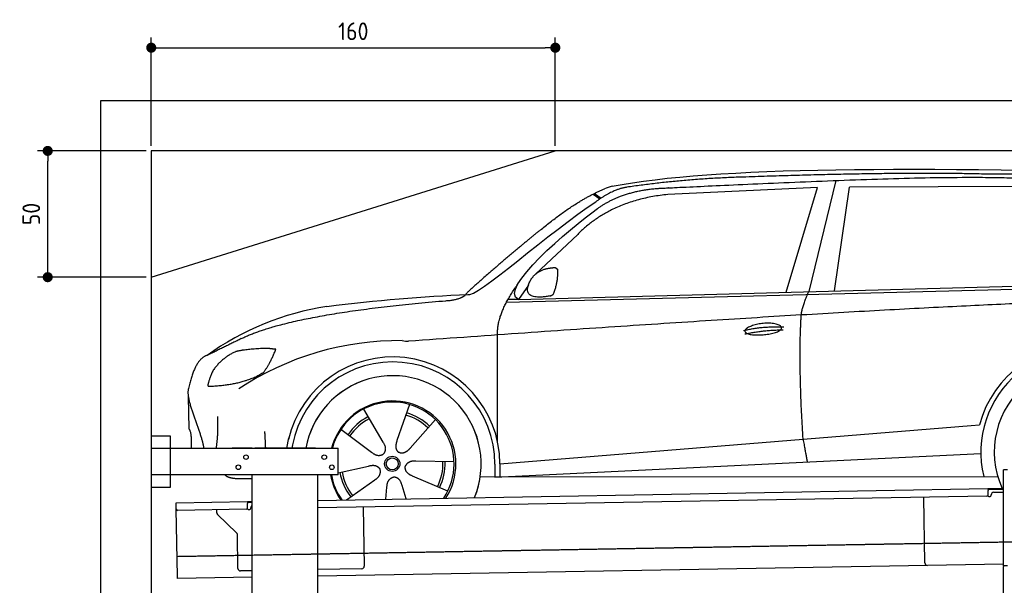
# Model space of a CAD drawing. Header units: millimetres. Extents: x 552 to 7231, y 5317 to 12486.
# Tile 4 of 5: x 552 to 4451, y 10246 to 12486. Entities that reach past the tile are written whole.
import ezdxf

# ---------------------------------------------------------------- set-up
doc = ezdxf.new("R2010")
doc.units = ezdxf.units.MM
doc.linetypes.add('GEN3', pattern=[6.25, 5, -1.25])
doc.layers.get('0').update_dxf_attribs({"lineweight": 25})
doc.layers.add('3', color=6, linetype='GEN3', lineweight=25)
doc.layers.add('4', color=3, linetype='Continuous', lineweight=25)
doc.layers.add('Car', color=10, linetype='Continuous')
doc.styles.get("Standard").update_dxf_attribs({"font": 'ISOCP.SHX'})
doc.dimstyles.new('GEN-ISO$0', dxfattribs={"dimscale": 20, "dimtxt": 3.5, "dimasz": 2, "dimexe": 2, "dimexo": 1, "dimgap": 1.5, "dimtad": 1, "dimdec": 1, "dimlfac": 0.1, "dimdsep": 46, "dimtxsty": 'Standard', "dimblk": 'PUNKT', "dimcen": 2, "dimclrd": 256, "dimclre": 256, "dimclrt": 2, "dimadec": 0, "dimazin": 0, "dimtp": 0.1, "dimtm": 0.1, "dimtfac": 0.71, "dimtdec": 1, "dimtmove": 2, "dimatfit": 3, "dimldrblk": 'PUNKT', "dimfxl": 1, "dimtolj": 1, "dimarcsym": 0})

# ---------------------------------------------------------------- blocks, each defined once
blk = doc.blocks.new('PUNKT')
at = {"layer": '4', "color": 0, "linetype": 'ByBlock'}
blk.add_line((-0.5, 0), (-1, 0), dxfattribs=at)
at = {"layer": '4', "color": 0, "linetype": 'ByBlock', "const_width": 0.5}
blk.add_lwpolyline([(-0.25, 0, 1), (0.25, 0, 1)], format="xyb", close=True, dxfattribs=at)
blk = doc.blocks.new('*D8')
at = {"layer": '4', "lineweight": -2, "transparency": 16777216}
for p, q in [((1052.8, 11965.9), (622.8, 11965.9)), ((662.8, 11505.9), (662.8, 11925.9)), ((1052.8, 11465.9), (622.8, 11465.9))]:
    blk.add_line(p, q, dxfattribs=at)
at = {"layer": 'Defpoints', "color": 0, "transparency": 16777216}
for p in [(662.8, 11965.9), (1072.8, 11965.9), (1072.8, 11465.9)]:
    blk.add_point(p, dxfattribs=at)
at = {"layer": '4', "lineweight": -2, "transparency": 16777216, "xscale": 40, "yscale": 40, "zscale": 40}
for p, rotation in [((662.8, 11965.9), 90), ((662.8, 11465.9), 270)]:
    blk.add_blockref('PUNKT', p, dxfattribs=dict(at, rotation=rotation))
at = {"layer": '4', "color": 2, "transparency": 16777216, "insert": (597.8, 11715.9), "char_height": 70, "attachment_point": 5, "rotation": 90}
blk.add_mtext('\\A1;50', dxfattribs=at)
blk = doc.blocks.new('*D9')
at = {"layer": '4', "lineweight": -2, "transparency": 16777216}
for p, q in [((1072.8, 11985.9), (1072.8, 12414.6)), ((2672.8, 11985.9), (2672.8, 12414.6)), ((1112.8, 12374.6), (2632.8, 12374.6))]:
    blk.add_line(p, q, dxfattribs=at)
at = {"layer": 'Defpoints', "color": 0, "transparency": 16777216}
for p in [(2672.8, 12374.6), (1072.8, 11965.9), (2672.8, 11965.9)]:
    blk.add_point(p, dxfattribs=at)
at = {"layer": '4', "lineweight": -2, "transparency": 16777216, "xscale": 40, "yscale": 40, "zscale": 40, "rotation": 180}
blk.add_blockref('PUNKT', (1072.8, 12374.6), dxfattribs=at)
at = {"layer": '4', "lineweight": -2, "transparency": 16777216, "xscale": 40, "yscale": 40, "zscale": 40}
blk.add_blockref('PUNKT', (2672.8, 12374.6), dxfattribs=at)
at = {"layer": '4', "color": 2, "transparency": 16777216, "insert": (1872.8, 12439.6), "char_height": 70, "attachment_point": 5}
blk.add_mtext('\\A1;160', dxfattribs=at)

msp = doc.modelspace()

# ---------------------------------------------------------------- linework, layer by layer
for p, q in [((872.77, 5565.9), (872.77, 12165.9)), ((872.77, 12165.9), (6472.77, 12165.9)), ((6272.78, 11965.9), (1072.77, 11965.9)), ((1072.77, 11965.9), (1072.77, 5815.9)), ((1072.77, 11465.9), (2672.77, 11965.9)), ((1072.77, 10838.02), (1147.77, 10838.02)), ((1147.77, 10838.02), (1147.77, 10633.02)), ((1072.77, 10788.02), (1812.77, 10788.02)), ((1472.77, 10788.02), (1392.77, 10788.02)), ((1472.77, 10788.02), (1482.77, 10788.02)), ((1722.77, 10788.02), (1482.77, 10788.02)), ((1722.77, 10788.02), (1732.77, 10788.02)), ((1732.77, 10788.02), (1812.77, 10788.02)), ((1812.77, 10683.02), (1812.77, 10788.02)), ((1812.77, 10683.02), (1072.77, 10683.02)), ((1472.77, 8708.02), (1472.77, 10683.02)), ((1732.77, 8063.02), (1732.77, 10683.02)), ((4447.57, 10322.48), (4447.57, 10702.48)), ((4463.57, 10702.48), (4447.57, 10702.48)), ((4447.57, 10322.48), (4447.57, 10702.48)), ((1147.77, 10633.02), (1072.77, 10633.02)), ((1732.77, 10582.07), (4386.09, 10628.39)), ((4386.09, 10628.39), (4396.09, 10628.56)), ((4386.09, 10628.39), (4386.23, 10620.39)), ((4396.16, 10624.56), (4386.16, 10624.39)), ((4386.52, 10603.39), (4386.23, 10620.39)), ((4396.09, 10628.56), (4445.89, 10629.43)), ((4447.57, 10625.46), (4396.16, 10624.56)), ((4408.85, 10613.78), (4447.57, 10614.46)), ((1171.58, 10572.28), (1454.03, 10577.21)), ((1171.72, 10564.28), (1171.58, 10572.28)), ((1454.03, 10577.21), (1464.03, 10577.38)), ((1454.03, 10577.21), (1454.17, 10569.21)), ((1464.1, 10573.38), (1454.1, 10573.21)), ((1454.47, 10552.21), (1454.17, 10569.21)), ((1464.03, 10577.38), (1472.77, 10577.53)), ((1472.77, 10573.53), (1464.1, 10573.38)), ((4381.61, 10598.3), (1732.77, 10552.07)), ((4136.19, 10333.98), (4131.65, 10593.94)), ((4389.13, 10597.43), (4394.13, 10597.52)), ((4399.04, 10602.61), (4399.02, 10603.61)), ((1172.01, 10547.28), (1171.72, 10564.28)), ((1176.67, 10280.32), (1172.01, 10547.28)), ((1449.56, 10547.12), (1177.1, 10542.37)), ((1332.28, 10533.22), (1332.08, 10545.07)), ((1457.08, 10546.26), (1462.07, 10546.34)), ((1466.99, 10551.43), (1466.97, 10552.43)), ((1911.99, 10555.2), (1916.07, 10321.23)), ((1410.76, 10453.36), (1335.34, 10526.2)), ((1416.15, 10312.51), (1413.81, 10446.34)), ((1472.77, 10303.49), (1426.32, 10302.68)), ((4146.36, 10324.16), (1732.77, 10282.03)), ((1906.25, 10311.06), (1732.77, 10308.03)), ((4447.57, 10329.41), (4146.36, 10324.16)), ((4447.57, 10322.48), (4447.57, 10319.48)), ((4463.57, 10322.48), (4447.57, 10322.48)), ((4447.57, 10322.48), (4447.57, 10319.48)), ((4463.57, 10322.48), (4447.57, 10322.48)), ((4447.57, 8072.48), (4447.57, 10319.48)), ((1176.81, 10272.32), (1176.67, 10280.32)), ((1472.77, 10277.49), (1176.81, 10272.32))]:
    msp.add_line(p, q)
for centre in [(1447.77, 10753.02), (1757.77, 10753.02), (1417.77, 10713.02), (1787.77, 10713.02)]:
    msp.add_circle(centre, 9)
for centre, radius, start, end in [((4409.02, 10603.78), 10, 91, 181), ((4381.53, 10603.3), 5, 271, 1), ((4389.04, 10602.43), 5, 214.23672, 271), ((4394.04, 10602.52), 5, 271, 1), ((1177.01, 10547.37), 5, 181, 271), ((1342.28, 10533.39), 10, 181, 226), ((1449.47, 10552.12), 5, 271, 1), ((1456.99, 10551.25), 5, 214.23672, 271), ((1461.99, 10551.34), 5, 271, 1), ((1476.97, 10552.6), 10, 114.78744, 181), ((1403.81, 10446.17), 10, 1, 46), ((4146.19, 10334.15), 10, 181, 271), ((1426.15, 10312.68), 10, 181, 271), ((1906.07, 10321.06), 10, 271, 1)]:
    msp.add_arc(centre, radius, start, end)
at = {"layer": '3'}
msp.add_line((1175.28, 10360.3), (6230.45, 10448.53), dxfattribs=at)
at = {"layer": 'Car'}
for p, q in [((3711.4, 11821), (3118.11, 11793.3)), ((3586.4, 11406.33), (3711.4, 11821)), ((3784.06, 11848.66), (3676.41, 11408.78)), ((3778.03, 11411.53), (3837.95, 11822.46)), ((4539.69, 11824.8), (3837.95, 11822.46)), ((2822.67, 11794.92), (2848.74, 11775.43)), ((2828.42, 11797.79), (2853.82, 11778.81)), ((2761.35, 11635.14), (2594.67, 11478.25)), ((2479.83, 11367.41), (5122.29, 11434.55)), ((2526.55, 11377.57), (5177.52, 11449.51)), ((2566.16, 11434.31), (2526.55, 11377.57)), ((2526.55, 11377.57), (2485.32, 11377.55)), ((2444.49, 10811.52), (2444.26, 11237.13)), ((1219.45, 10993.49), (1221.69, 10865.25)), ((2094.81, 10961.93), (2045.83, 10818.65)), ((1912.96, 10943.36), (1989.89, 10812.94)), ((2197.98, 10901.95), (2097.72, 10788.49)), ((2453.26, 10727.12), (4319.88, 10878.95)), ((4319.88, 10878.95), (4352.31, 10881.59)), ((1824.04, 10863.77), (1945.17, 10772.91)), ((1609.61, 10788.05), (1617.45, 10829.27)), ((1631.66, 10801.25), (1629.15, 10788.05)), ((2433.69, 10673.58), (4358.06, 10767.06)), ((2271.84, 10734.74), (2120.44, 10737.05)), ((2433.67, 10725.93), (2433.69, 10675.52)), ((2453.26, 10727.12), (2453.44, 10674.54)), ((1812.9, 10691.17), (1933.31, 10717.94)), ((1845.31, 10584.07), (1957.56, 10663.04)), ((2246.68, 10618.09), (2107.78, 10678.38)), ((2375.48, 10675.49), (4424.74, 10676.61)), ((2444.57, 10674.11), (2444.57, 10675.52)), ((2001.59, 10586.8), (2006.18, 10634.78)), ((2082.12, 10588.2), (2065.89, 10640.88))]:
    msp.add_line(p, q, dxfattribs=at)
for radius in [30.15, 23.62]:
    msp.add_circle((2026.98, 10726.5), radius, dxfattribs=at)
for centre, radius, start, end in [((2939.48, 11656.57), 174.5, 103.87362, 114.54005), ((1944.44, 10241.82), 1122.35, 99.03945, 125.43769), ((2052.02, 10073.32), 1141.19, 89.24876, 123.67118), ((2091.42, 11329.22), 117.37, 257.98552, 270.18838), ((4761.01, 10773.71), 422.7, 4.65041, 165.21264), ((4761.01, 10773.71), 403.41, 0.03154, 193.93116), ((2029.1, 10725.7), 424.16, 0.19082, 166.72893), ((2029.1, 10725.7), 404.56, 0.03154, 169.23743), ((4761.01, 10773.71), 350, 337.64956, 204.35594), ((4761.01, 10773.71), 350, 337.68758, 204.35594), ((2029.1, 10725.7), 350, 337.70589, 169.73962), ((2029.1, 10725.7), 350, 337.7439, 169.70383), ((2029.1, 10725.7), 250, 327.3835, 165.55973), ((2026.98, 10726.5), 245, 326.36505, 165.45177), ((2026.98, 10726.5), 200.65, 45.11518, 74.54628), ((2026.98, 10726.5), 209.64, 45.262, 74.39945), ((2026.98, 10726.5), 209.64, 117.262, 146.39945), ((2026.98, 10726.5), 200.65, 117.11518, 146.54628), ((2026.98, 10726.5), 200.65, 333.11518, 2.54628), ((2026.98, 10726.5), 209.64, 333.262, 2.39945), ((2029.1, 10725.7), 250, 189.82442, 214.6165), ((2026.98, 10726.5), 245, 190.21699, 215.63495), ((2026.98, 10726.5), 209.64, 189.262, 218.39945), ((2026.98, 10726.5), 200.65, 189.11518, 218.54628), ((4761.01, 10773.71), 403.41, 201.11805, 201.68795)]:
    msp.add_arc(centre, radius, start, end, dxfattribs=at)
for points, degree in [([(2897.64, 11825.99), (3308.28, 11904.72), (4068.57, 11905.51), (5241.82, 11873.43)], 3), ([(3427.56, 11862.5), (3184.81, 11855.94), (2956.25, 11822)], 2), ([(4391.76, 11873.5), (4043.17, 11883.61), (3427.56, 11862.5)], 2), ([(5168.36, 11821.09), (4866.23, 11875.69), (4391.76, 11873.5)], 2), ([(2617.81, 11655.62), (2753.01, 11768.21), (2867.01, 11815.31)], 2), ([(2956.25, 11822), (2901.1, 11814.26), (2833.09, 11764.4)], 2), ([(2840.16, 11737.84), (2930.91, 11803.43), (3067.52, 11816.77)], 2), ([(3118.11, 11793.3), (2893.53, 11770.3), (2761.35, 11635.14)], 2), ([(2326.32, 11396.72), (2354, 11378.43), (2657.57, 11650.72), (2833.09, 11764.4)], 3), ([(2526.55, 11377.57), (2442.51, 11415.41), (2730.07, 11659.48), (2840.16, 11737.84)], 3), ([(2617.81, 11655.62), (2538.35, 11592.98), (2438.23, 11506.84), (2311.75, 11398.21), (2317.73, 11396.46)], 4), ([(2631.99, 11498.07), (2660.54, 11504.59), (2673.46, 11503.71)], 2), ([(2673.46, 11503.71), (2679.66, 11497.8), (2682.11, 11497.75)], 2), ([(2573.95, 11452.17), (2589.66, 11482.88), (2631.99, 11498.07)], 2), ([(2665.91, 11399.4), (2685.9, 11452.95), (2682.11, 11497.75)], 2), ([(2444.26, 11237.13), (2439.68, 11320.6), (2525.44, 11440.23)], 2), ([(2652.6, 11391.37), (2530.92, 11369.38), (2573.95, 11452.17)], 2), ([(1768.1, 11350.23), (1963.87, 11373.4), (2148.66, 11391.39), (2326.32, 11396.72)], 3), ([(2239.04, 11372.55), (2294, 11375.89), (2317.45, 11395.44)], 2), ([(2652.6, 11391.37), (2658.57, 11393.26), (2665.91, 11399.4)], 2), ([(3646.91, 11316.05), (3649.2, 11347.11), (3676.41, 11408.78)], 2), ([(1429.16, 11222.44), (1631.05, 11321.95), (2239.04, 11372.55)], 2), ([(5397.99, 11383.65), (4521.12, 11388.73), (2091.8, 11211.85)], 2), ([(3653.76, 10824.77), (3634.64, 11137.74), (3646.91, 11316.05)], 2), ([(3418.33, 11254.66), (3493.45, 11272.87), (3577.05, 11268.54)], 2), ([(3423.66, 11240.9), (3497.4, 11256.78), (3575.32, 11257.4)], 2), ([(1429.16, 11222.44), (1296.6, 11157.01)], 1), ([(1296.6, 11157.01), (1246.72, 11145.8), (1220.41, 11025.04)], 2), ([(1406.46, 11170.79), (1353.31, 11146.18), (1318.05, 11097.71)], 2), ([(1533.13, 11183.92), (1446.93, 11181.3), (1406.46, 11170.79)], 2), ([(1518.46, 11090.04), (1545.38, 11126.25), (1565.85, 11180.15)], 2), ([(1565.85, 11180.15), (1548.05, 11181.75), (1533.13, 11183.92)], 2), ([(1318.05, 11097.71), (1298.38, 11054.22), (1296.69, 11036.06)], 2), ([(1298.01, 11033.78), (1442.42, 11038.61), (1518.46, 11090.04)], 2), ([(1296.69, 11036.06), (1300.05, 11035.96), (1298.01, 11033.78)], 2), ([(1220.41, 11025.04), (1206.44, 10987.93), (1253.6, 10887.54), (1274.83, 10830.21), (1280.52, 10788.05)], 4), ([(1330.21, 10788.05), (1339.07, 10840.9), (1336.41, 10914.1)], 2), ([(1221.69, 10865.25), (1233.21, 10851.48), (1231.16, 10788.05)], 2), ([(1525.97, 10788.05), (1524.94, 10818.1), (1522.57, 10854.83)], 2), ([(1989.89, 10812.94), (2008.38, 10786.87), (1991.99, 10765.59)], 2), ([(2045.83, 10818.65), (2041.51, 10806.02), (2037.8, 10791.92), (2042.42, 10778.2), (2053.34, 10771.86)], 4), ([(3653.76, 10824.77), (3665.03, 10760.08), (3670.51, 10733.66)], 2), ([(1945.17, 10772.91), (1969.04, 10751.65), (1991.99, 10765.59)], 2), ([(2097.72, 10788.49), (2088.88, 10778.48), (2078.46, 10768.29), (2064.26, 10765.51), (2053.34, 10771.86)], 4), ([(2120.44, 10737.05), (2088.63, 10740.22), (2078.26, 10715.45)], 2), ([(1933.31, 10717.94), (1963.82, 10727.48), (1978.99, 10705.31)], 2), ([(1957.56, 10663.04), (1985.16, 10679.17), (1978.99, 10705.31)], 2), ([(2107.78, 10678.38), (2077.5, 10688.6), (2078.26, 10715.45)], 2), ([(2006.18, 10634.78), (2006.54, 10666.74), (2032.31, 10674.32)], 2), ([(2065.89, 10640.88), (2059.07, 10672.11), (2032.31, 10674.32)], 2)]:
    msp.add_open_spline(points, degree=degree, dxfattribs=at)
for points, degree, knots in [([(3067.52, 11816.77), (3094.43, 11818.29), (3233.35, 11825.08), (4253.9, 11872.41), (4874.09, 11882.47), (5347.15, 11735.11), (5314.85, 11547.85)], 4, [0.08213183, 0.08213183, 0.08213183, 0.08213183, 0.08213183, 0.25885101, 0.50885101, 1, 1, 1, 1, 1]), ([(3423.47, 11251.6), (3422.47, 11259.83), (3443.18, 11276.54), (3525.49, 11298.11), (3619.02, 11266.66), (3533.29, 11233.53), (3448.52, 11232.68), (3424.48, 11243.38), (3423.47, 11251.6)], 5, [0, 0, 0, 0, 0, 0, 0.300106, 0.500106, 0.700106, 1, 1, 1, 1, 1, 1]), ([(1472.72, 10667.97), (1449.45, 10667.19), (1410.37, 10665.03), (1381.29, 10669.12), (1367.26, 10678.94), (1365.4, 10683.05)], 4, [0.09563373, 0.09563373, 0.09563373, 0.09563373, 0.09563373, 0.59786584, 0.84374773, 0.84374773, 0.84374773, 0.84374773, 0.84374773])]:
    msp.add_open_spline(points, degree=degree, knots=knots, dxfattribs=at)

# ---------------------------------------------------------------- dimensions: what is measured, and where the dimension line sits
at = {"layer": '4'}
dim = msp.add_linear_dim(base=(2672.77, 12374.58), p1=(1072.77, 11965.9), p2=(2672.77, 11965.9), dimstyle='GEN-ISO$0', dxfattribs=at)
dim.commit()
dim.dimension.update_dxf_attribs({"geometry": '*D9', "text_midpoint": (1872.77, 12439.58)})
dim = msp.add_linear_dim(base=(662.77, 11965.9), p1=(1072.77, 11465.9), p2=(1072.77, 11965.9), angle=90, dimstyle='GEN-ISO$0', dxfattribs=at)
dim.commit()
dim.dimension.update_dxf_attribs({"geometry": '*D8', "text_midpoint": (597.77, 11715.9)})

doc.saveas('drawing.dxf')
